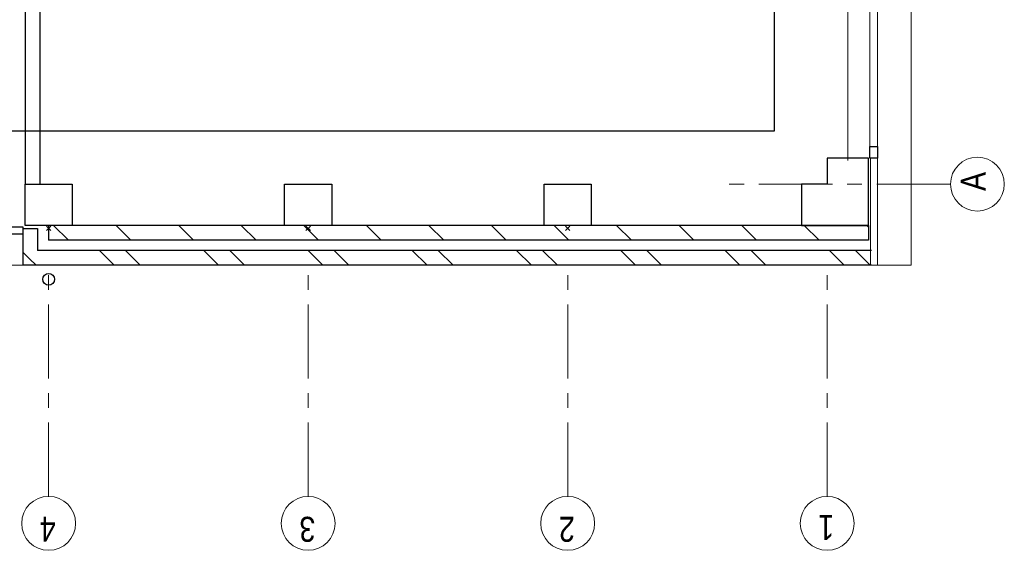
# Model space of a CAD drawing. Header units: millimetres. Extents: x 274596 to 660162, y 141333 to 298920.
# Tile 129 of 165: x 483992 to 490669, y 156153 to 159749. Entities that reach past the tile are written whole.
import ezdxf

# ---------------------------------------------------------------- set-up
doc = ezdxf.new("R2010")
doc.units = ezdxf.units.MM
doc.header["$LTSCALE"] = 400
doc.header["$PDMODE"] = 3
doc.header["$PDSIZE"] = 15
doc.linetypes.add('CENTER', pattern=[2, 1.25, -0.25, 0.25, -0.25])
for name, color, linetype, lineweight in [('Binnenkozijnen', 140, 'Continuous', 15), ('Buitenkozijnen', 140, 'Continuous', 15), ('mat-baksteen', 5, 'Continuous', 25), ('mat-beton (ihwg)', 5, 'Continuous', 25), ('mat-kalkzandsteen', 5, 'Continuous', 25), ('None', 7, 'Continuous', 9)]:
    doc.layers.add(name, color=color, linetype=linetype, lineweight=lineweight)
for name, color, linetype in [('inlay', 6, 'Continuous'), ('plat', 5, 'Continuous'), ('stramien', 1, 'CENTER')]:
    doc.layers.add(name, color=color, linetype=linetype)
doc.styles.add('Arial Narrow', font='ARIALN.TTF', dxfattribs={"height": 222.25})

# ---------------------------------------------------------------- blocks, each defined once
blk = doc.blocks.new('Kolom hoek 330x330')
at = {"layer": 'mat-beton (ihwg)', "lineweight": 25, "flags": 128}
blk.add_lwpolyline([(-175, 0), (0, 0), (0, -175), (280, -175), (280, 280), (-175, 280)], close=True, dxfattribs=at)
blk = doc.blocks.new('*X43')
at = {"layer": 'None', "lineweight": 9}
for p, q in [((-16518.9, -36883.6), (-16418.9, -36783.6)), ((-16518.9, -37307.9), (-16418.9, -37207.9)), ((-16518.9, -37732.1), (-16418.9, -37632.1)), ((-16518.9, -38156.4), (-16418.9, -38056.4)), ((-16518.9, -38580.7), (-16418.9, -38480.7)), ((-16518.9, -39004.9), (-16418.9, -38904.9)), ((-16518.9, -39429.2), (-16418.9, -39329.2)), ((-16518.9, -39853.5), (-16418.9, -39753.5)), ((-16518.9, -40277.7), (-16418.9, -40177.7)), ((-16518.9, -40702), (-16418.9, -40602)), ((-16518.9, -41126.3), (-16418.9, -41026.3)), ((-16518.9, -41550.5), (-16418.9, -41450.5)), ((-16518.9, -41974.8), (-16418.9, -41874.8)), ((-16429.9, -42310), (-16418.9, -42299))]:
    blk.add_line(p, q, dxfattribs=at)
blk = doc.blocks.new('*X44')
at = {"layer": 'None', "lineweight": 9}
for p, q in [((-16688.9, -36664.3), (-16644.3, -36619.7)), ((-16688.9, -37195), (-16588.9, -37095)), ((-16688.9, -37371.4), (-16588.9, -37271.4)), ((-16688.9, -37902.1), (-16588.9, -37802.1)), ((-16688.9, -38078.5), (-16588.9, -37978.5)), ((-16688.9, -38609.3), (-16588.9, -38509.3)), ((-16688.9, -38785.6), (-16588.9, -38685.6)), ((-16688.9, -39316.4), (-16588.9, -39216.4)), ((-16688.9, -39492.7), (-16588.9, -39392.7)), ((-16688.9, -40023.5), (-16588.9, -39923.5)), ((-16688.9, -40199.9), (-16588.9, -40099.9)), ((-16688.9, -40730.6), (-16588.9, -40630.6)), ((-16688.9, -40907), (-16588.9, -40807)), ((-16688.9, -41437.7), (-16588.9, -41337.7)), ((-16688.9, -41614.1), (-16588.9, -41514.1)), ((-16688.9, -42144.8), (-16588.9, -42044.8)), ((-16688.9, -42321.2), (-16588.9, -42221.2))]:
    blk.add_line(p, q, dxfattribs=at)
blk = doc.blocks.new('*U52')
at = {"layer": 'Buitenkozijnen', "lineweight": 15}
for p, q in [((-10, 0), (-10, -1960)), ((-10, 0), (40, 0)), ((40, 0), (40, -1960)), ((-10, -1960), (40, -1960))]:
    blk.add_line(p, q, dxfattribs=at)
blk = doc.blocks.new('Gevelpui best 1960')
at = {"layer": 'Buitenkozijnen', "color": 43, "lineweight": 9}
blk.add_line((250, 0), (250, -1960), dxfattribs=at)
at = {"layer": 'Buitenkozijnen', "color": 92, "lineweight": 25}
for points in [[(-10, 0), (40, 0), (40, -80), (-10, -80)], [(-10, -1880), (40, -1880), (40, -1960), (-10, -1960)]]:
    blk.add_lwpolyline(points, close=True, dxfattribs=at)
at = {"layer": 'Buitenkozijnen'}
blk.add_blockref('*U52', (0, 0), dxfattribs=at)
blk = doc.blocks.new('Gevelpui best 1410 (2D)')
at = {"layer": 'Buitenkozijnen', "lineweight": 15}
for p, q in [((-260, 0), (-260, -1410)), ((-260, 0), (-210, 0)), ((-210, 0), (-210, -1410)), ((-260, -1410), (-210, -1410))]:
    blk.add_line(p, q, dxfattribs=at)
at = {"layer": 'Buitenkozijnen', "color": 92, "lineweight": 25}
for points in [[(-260, 0), (-210, 0), (-210, -80), (-260, -80)], [(-260, -1330), (-210, -1330), (-210, -1410), (-260, -1410)]]:
    blk.add_lwpolyline(points, close=True, dxfattribs=at)
at = {"layer": 'None', "color": 43, "linetype": 'Continuous', "lineweight": 9}
blk.add_line((-410, 15), (-410, -1425), dxfattribs=at)
blk = doc.blocks.new('Kolom 280x320')
at = {"layer": 'mat-beton (ihwg)', "lineweight": 25}
blk.add_lwpolyline([(-300, 160), (-20, 160), (-20, -160), (-300, -160)], close=True, dxfattribs=at)
at = {"layer": 'None', "color": 92, "linetype": 'Continuous', "lineweight": 5}
blk.add_point((0, 0), dxfattribs=at)
blk = doc.blocks.new('*X72')
at = {"layer": 'None', "lineweight": 9}
blk.add_line((-16644.3, -36619.7), (-16599.6, -36575), dxfattribs=at)
blk = doc.blocks.new('HWA')
at = {"layer": 'None', "color": 92, "linetype": 'Continuous', "lineweight": 25}
blk.add_circle((0, -74), 40, dxfattribs=at)

msp = doc.modelspace()

# ---------------------------------------------------------------- linework, layer by layer
at = {"layer": 'Buitenkozijnen', "color": 43, "lineweight": 9, "flags": 128}
msp.add_lwpolyline([(490018.25904, 163739.52899), (490038.25904, 163739.52899), (490038.25904, 158084.52899), (489768.25904, 158084.52899)], dxfattribs=at)
at = {"layer": 'Buitenkozijnen', "lineweight": 15}
msp.add_lwpolyline([(489762.25904, 158809.52899), (489808.29967, 158809.52899), (489808.29967, 158084.52899), (489762.25904, 158084.52899)], close=True, dxfattribs=at)
at = {"layer": 'inlay'}
for p, q in [((489108.29967, 163864.52899), (489108.29967, 158994.48836)), ((489108.29967, 158994.48836), (482928.25904, 158994.48836))]:
    msp.add_line(p, q, dxfattribs=at)
at = {"layer": 'mat-baksteen', "lineweight": 25}
for p, q in [((484013.25904, 158334.52899), (484013.25904, 158084.52899)), ((484013.25904, 158334.52899), (484113.25904, 158334.52899)), ((484113.25904, 158334.52899), (484113.25904, 158184.52899)), ((489768.25904, 158184.52899), (484113.25904, 158184.52899)), ((489768.25904, 158084.52899), (484013.25904, 158084.52899))]:
    msp.add_line(p, q, dxfattribs=at)
at = {"layer": 'mat-kalkzandsteen', "lineweight": 25}
for p, q in [((484188.25904, 158354.52899), (484188.25904, 158254.52899)), ((489748.25904, 158354.52899), (484188.25904, 158354.52899)), ((489748.25904, 158354.52899), (489748.25904, 158254.52899)), ((489748.25904, 158254.52899), (484188.25904, 158254.52899))]:
    msp.add_line(p, q, dxfattribs=at)
at = {"layer": 'None', "color": 43, "linetype": 'Continuous', "lineweight": 9}
for centre in [(490486.67964, 158634.52917), (484188.25904, 156335.74585), (485948.25904, 156335.74585), (487708.25904, 156335.74585), (489468.25904, 156335.74585)]:
    msp.add_circle(centre, 182.60642, dxfattribs=at)
at = {"layer": 'plat'}
for p, q in [((484028.25904, 163864.52899), (484028.25904, 158634.52899)), ((484128.25904, 163864.52899), (484128.25904, 158634.52899))]:
    msp.add_line(p, q, dxfattribs=at)
at = {"layer": 'stramien', "lineweight": 0}
for p, q in [((490304.07322, 158634.52917), (488804.07322, 158634.52917)), ((484188.25904, 156518.35227), (484188.25904, 158018.35227)), ((485948.25904, 156518.35227), (485948.25904, 158018.35227)), ((487708.25904, 156518.35227), (487708.25904, 158018.35227)), ((489468.25904, 156518.35227), (489468.25904, 158018.35227))]:
    msp.add_line(p, q, dxfattribs=at)

# ---------------------------------------------------------------- block references
at = {"layer": 'Binnenkozijnen', "color": 7, "rotation": 270}
msp.add_blockref('Gevelpui best 1960', (484013.25904, 158334.52899), dxfattribs=at)
at = {"layer": 'Buitenkozijnen', "color": 7}
msp.add_blockref('Gevelpui best 1410 (2D)', (490018.25904, 160219.52899), dxfattribs=at)
at = {"layer": 'mat-baksteen', "rotation": 90}
for name in ['*X72', '*X44']:
    msp.add_blockref(name, (447438.25904, 174773.46963), dxfattribs=at)
at = {"layer": 'mat-beton (ihwg)', "color": 7, "rotation": 270}
for name, p in [('Kolom hoek 330x330', (489468.25904, 158634.52899)), ('Kolom 280x320', (484188.25904, 158334.52899)), ('Kolom 280x320', (485948.25904, 158334.52899)), ('Kolom 280x320', (487708.25904, 158334.52899))]:
    msp.add_blockref(name, p, dxfattribs=at)
at = {"layer": 'mat-kalkzandsteen', "rotation": 90}
msp.add_blockref('*X43', (447438.25904, 174773.46963), dxfattribs=at)
at = {"layer": 'None', "color": 7}
msp.add_blockref('HWA', (484188.25904, 158063.46963), dxfattribs=at)

# ---------------------------------------------------------------- texts
at = {"layer": 'None', "color": 8, "insert": (490373.92205, 158587.95293), "char_height": 169.33333, "width": 617.361, "attachment_point": 1, "rotation": 90, "style": 'Arial Narrow'}
msp.add_mtext('A', dxfattribs=at)
at = {"layer": 'None', "color": 8, "char_height": 169.33333, "attachment_point": 1, "rotation": 180, "style": 'Arial Narrow'}
for s, insert in [('3', (485996.94237, 156210.86251)), ('1', (489514.83527, 156222.98826)), ('4', (484236.94237, 156210.86251)), ('2\\P', (487756.94237, 156210.86251))]:
    msp.add_mtext(s, dxfattribs=dict(at, insert=insert))

doc.saveas('drawing.dxf')
